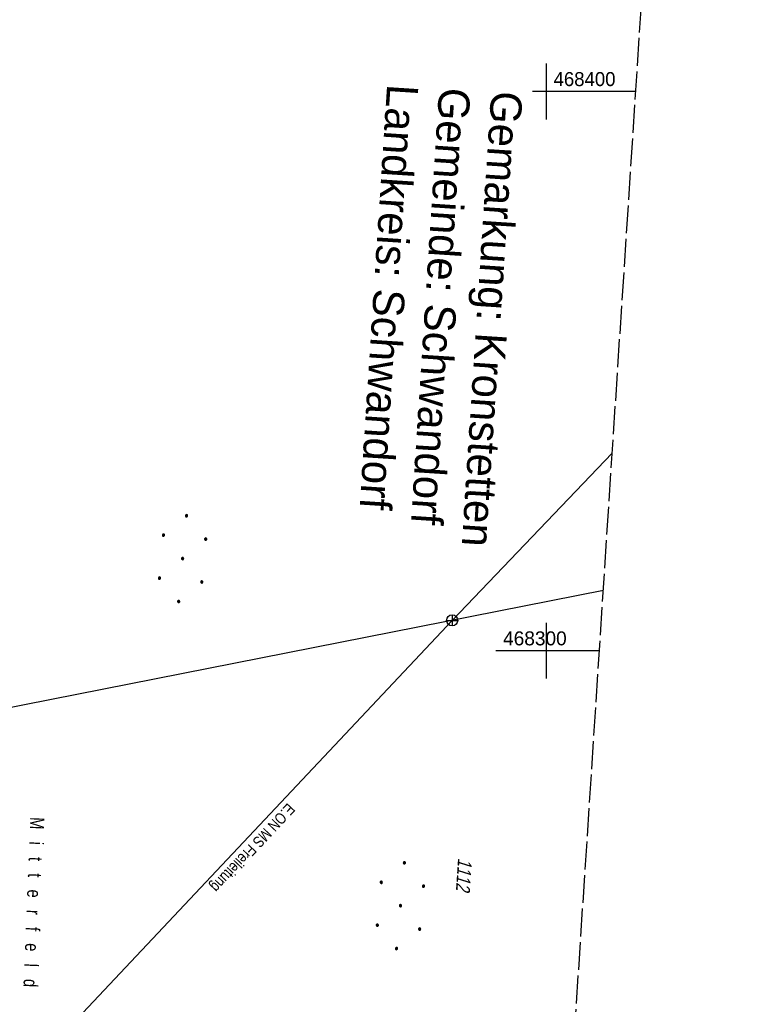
# Model space of a CAD drawing. Extents: x 510891 to 511237, y 467806 to 468748.
# Tile 17 of 28: x 511106 to 511237, y 468237 to 468413. Entities that reach past the tile are written whole.
import ezdxf

# ---------------------------------------------------------------- set-up
doc = ezdxf.new("R2010")
doc.units = 0
doc.header["$LTSCALE"] = 10
doc.header["$MEASUREMENT"] = 0
doc.linetypes.add('LT00', pattern=[0])
doc.linetypes.add('LT14', pattern=[0.6, 0.5, -0.1])
doc.layers.add('-BLATT_099-RAND', color=7, linetype='LT14', plot=False)
for name, color, linetype in [('DFK_BES-NAME', 255, 'LT00'), ('DFK_FLUR_NR', 250, 'LT00'), ('DFK_KATASTER', 250, 'LT00'), ('DFK_NUTZUNG', 250, 'LT00'), ('GRENZNAME_B', 250, 'Continuous'), ('STROM_FREILTG', 80, 'STROMFREILEITUNG'), ('STROM_TEXT', 80, 'Continuous'), ('V099_RASTER', 250, 'LT00')]:
    doc.layers.add(name, color=color, linetype=linetype)
doc.styles.get("Standard").update_dxf_attribs({"font": 'ARIAL.TTF'})
doc.styles.add('Strom', font='txt-alt.shx')
doc.styles.add('UNIR-H', font='unir_h.shx', dxfattribs={"width": 0.8})
doc.styles.add('Versorgungsltg', font='ARIAL.TTF', dxfattribs={"width": 0.8, "height": 2})
doc.linetypes.add('STROMFREILEITUNG', pattern='A,12.7,-5.5,["xx",Strom,S=2.5,R=0,X=-2.6,Y=-0.85],-4.35', length=22.55)

# ---------------------------------------------------------------- blocks, each defined once
blk = doc.blocks.new('Ackerland7')
at = {"layer": 'DFK_NUTZUNG', "color": 0, "linetype": 'ByBlock'}
for p, q in [((-4, 3.93), (-4, 3.67)), ((-3.95, 3.63), (-3.95, 3.97)), ((-3.9, 3.99), (-3.9, 3.61)), ((-3.85, 3.6), (-3.85, 4)), ((-3.8, 3.99), (-3.8, 3.61)), ((-3.75, 3.63), (-3.75, 3.97)), ((-3.7, 3.93), (-3.7, 3.67)), ((-3.65, 3.8), (-3.65, 3.8)), ((3.7, 3.93), (3.7, 3.67)), ((3.75, 3.63), (3.75, 3.97)), ((3.8, 3.99), (3.8, 3.61)), ((3.85, 3.6), (3.85, 4)), ((3.9, 3.99), (3.9, 3.61)), ((3.95, 3.63), (3.95, 3.97)), ((4, 3.93), (4, 3.67)), ((4.05, 3.8), (4.05, 3.8)), ((-7.85, 0.13), (-7.85, -0.13)), ((-7.8, -0.17), (-7.8, 0.17)), ((-7.75, 0.19), (-7.75, -0.19)), ((-7.7, -0.2), (-7.7, 0.2)), ((-7.65, 0.19), (-7.65, -0.19)), ((-7.6, -0.17), (-7.6, 0.17)), ((-7.55, 0.13), (-7.55, -0.13)), ((-7.5, 0), (-7.5, 0)), ((-0.15, 0.13), (-0.15, -0.13)), ((-0.1, -0.17), (-0.1, 0.17)), ((-0.05, 0.19), (-0.05, -0.19)), ((0, -0.2), (0, 0.2)), ((0.05, 0.19), (0.05, -0.19)), ((0.1, -0.17), (0.1, 0.17)), ((0.15, 0.13), (0.15, -0.13)), ((0.2, 0), (0.2, 0)), ((7.55, 0.13), (7.55, -0.13)), ((7.6, -0.17), (7.6, 0.17)), ((7.65, 0.19), (7.65, -0.19)), ((7.7, -0.2), (7.7, 0.2)), ((7.75, 0.19), (7.75, -0.19)), ((7.8, -0.17), (7.8, 0.17)), ((7.85, 0.13), (7.85, -0.13)), ((7.9, 0), (7.9, 0)), ((-4, -3.67), (-4, -3.93)), ((-3.95, -3.97), (-3.95, -3.63)), ((-3.9, -3.61), (-3.9, -3.99)), ((-3.85, -4), (-3.85, -3.6)), ((-3.8, -3.61), (-3.8, -3.99)), ((-3.75, -3.97), (-3.75, -3.63)), ((-3.7, -3.67), (-3.7, -3.93)), ((-3.65, -3.8), (-3.65, -3.8)), ((3.7, -3.67), (3.7, -3.93)), ((3.75, -3.97), (3.75, -3.63)), ((3.8, -3.61), (3.8, -3.99)), ((3.85, -4), (3.85, -3.6)), ((3.9, -3.61), (3.9, -3.99)), ((3.95, -3.97), (3.95, -3.63)), ((4, -3.67), (4, -3.93)), ((4.05, -3.8), (4.05, -3.8))]:
    blk.add_line(p, q, dxfattribs=at)
for points in [[(-3.65, 3.8), (-3.67, 3.89), (-3.73, 3.96), (-3.81, 3.99), (-3.89, 3.99), (-3.97, 3.96), (-4.03, 3.89), (-4.05, 3.8), (-4.03, 3.71), (-3.97, 3.64), (-3.89, 3.6), (-3.81, 3.6), (-3.73, 3.64), (-3.67, 3.71), (-3.65, 3.8)], [(4.05, 3.8), (4.03, 3.89), (3.97, 3.96), (3.89, 3.99), (3.81, 3.99), (3.73, 3.96), (3.67, 3.89), (3.65, 3.8), (3.67, 3.71), (3.73, 3.64), (3.81, 3.61), (3.89, 3.61), (3.97, 3.64), (4.03, 3.71), (4.05, 3.8)], [(-7.5, 0), (-7.52, 0.09), (-7.58, 0.16), (-7.66, 0.19), (-7.74, 0.19), (-7.82, 0.16), (-7.88, 0.09), (-7.9, 0)], [(0.2, 0), (0.18, 0.09), (0.12, 0.16), (0.04, 0.19), (-0.04, 0.19), (-0.12, 0.16), (-0.18, 0.09), (-0.2, 0)], [(-0.2, 0), (-0.18, -0.09), (-0.12, -0.16), (-0.04, -0.19), (0.04, -0.19), (0.12, -0.16), (0.18, -0.09), (0.2, 0)], [(7.9, 0), (7.88, 0.09), (7.82, 0.16), (7.74, 0.19), (7.66, 0.19), (7.58, 0.16), (7.52, 0.09), (7.5, 0)], [(7.5, 0), (7.52, -0.09), (7.58, -0.16), (7.66, -0.19), (7.74, -0.19), (7.82, -0.16), (7.88, -0.09), (7.9, 0)], [(-7.9, 0), (-7.88, -0.09), (-7.82, -0.16), (-7.74, -0.19), (-7.66, -0.19), (-7.58, -0.16), (-7.52, -0.09), (-7.5, 0)], [(-3.65, -3.8), (-3.67, -3.71), (-3.73, -3.64), (-3.81, -3.61), (-3.89, -3.61), (-3.97, -3.64), (-4.03, -3.71), (-4.05, -3.8), (-4.03, -3.89), (-3.97, -3.96), (-3.89, -3.99), (-3.81, -3.99), (-3.73, -3.96), (-3.67, -3.89), (-3.65, -3.8)], [(4.05, -3.8), (4.03, -3.71), (3.97, -3.64), (3.89, -3.61), (3.81, -3.61), (3.73, -3.64), (3.67, -3.71), (3.65, -3.8), (3.67, -3.89), (3.73, -3.96), (3.81, -3.99), (3.89, -3.99), (3.97, -3.96), (4.03, -3.89), (4.05, -3.8)]]:
    blk.add_lwpolyline(points, dxfattribs=at)

msp = doc.modelspace()

# ---------------------------------------------------------------- linework, layer by layer
at = {"layer": '-BLATT_099-RAND'}
msp.add_lwpolyline([(510950.96, 468747.5), (510890.95, 467824.45), (511177.35, 467805.83), (511237.36, 468728.88), (510950.96, 468747.5)], dxfattribs=at)
at = {"layer": 'DFK_KATASTER'}
msp.add_line((511084.07, 468285.89), (511210.18, 468310.84), dxfattribs=at)
at = {"layer": 'STROM_FREILTG', "ltscale": 0.05, "flags": 128}
msp.add_lwpolyline([(511088.27, 468204.74), (511183.14, 468305.42), (511211.77, 468335.34)], dxfattribs=at)
at = {"layer": 'STROM_TEXT'}
for p, q in [((511183.14, 468306.42), (511183.14, 468304.42)), ((511182.14, 468305.42), (511184.14, 468305.42))]:
    msp.add_line(p, q, dxfattribs=at)
msp.add_circle((511183.14, 468305.42), 1, dxfattribs=at)
at = {"layer": 'V099_RASTER'}
for p, q in [((511200, 468395), (511200, 468405)), ((511215.98, 468400), (511197.48, 468400)), ((511200, 468295), (511200, 468305)), ((511190.97, 468300), (511209.47, 468300))]:
    msp.add_line(p, q, dxfattribs=at)

# ---------------------------------------------------------------- block references
at = {"layer": 'DFK_NUTZUNG', "rotation": 264.7376999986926}
for p in [(511134.93, 468316.46), (511173.89, 468254.4)]:
    msp.add_blockref('Ackerland7', p, dxfattribs=at)

# ---------------------------------------------------------------- texts
at = {"layer": 'DFK_BES-NAME', "width": 0.75}
msp.add_text('M   i   t   t   e   r   f   e   l   d', height=2.5, rotation=267.666, dxfattribs=at).set_placement((511107.7, 468270.27))
at = {"layer": 'DFK_FLUR_NR', "oblique": 13.754, "width": 0.75}
msp.add_text('1112', height=2.5, rotation=266.2803, dxfattribs=at).set_placement((511184.2, 468262.96))
at = {"layer": 'GRENZNAME_B', "insert": (511195.74, 468399.81), "char_height": 5.6, "attachment_point": 1, "rotation": 266.2803, "style": 'UNIR-H'}
msp.add_mtext('{\\W1;Gemarkung: Kronstetten\\PGemeinde: Schwandorf\\PLandkreis: Schwandorf}', dxfattribs=at)
at = {"layer": 'STROM_TEXT', "insert": (511146.3, 468265.79), "char_height": 2, "attachment_point": 8, "rotation": 226.9373, "line_spacing_factor": 0.8, "style": 'Versorgungsltg'}
msp.add_mtext('E.ON MS Freileitung', dxfattribs=at)
at = {"layer": 'V099_RASTER'}
for s, width, p in [(' 468400', 0.951, (511200.35, 468400.95)), (' 468300', 0.976, (511191.3, 468300.95))]:
    msp.add_text(s, height=2.5, rotation=0.0004, dxfattribs=dict(at, width=width)).set_placement(p)

doc.saveas('drawing.dxf')
